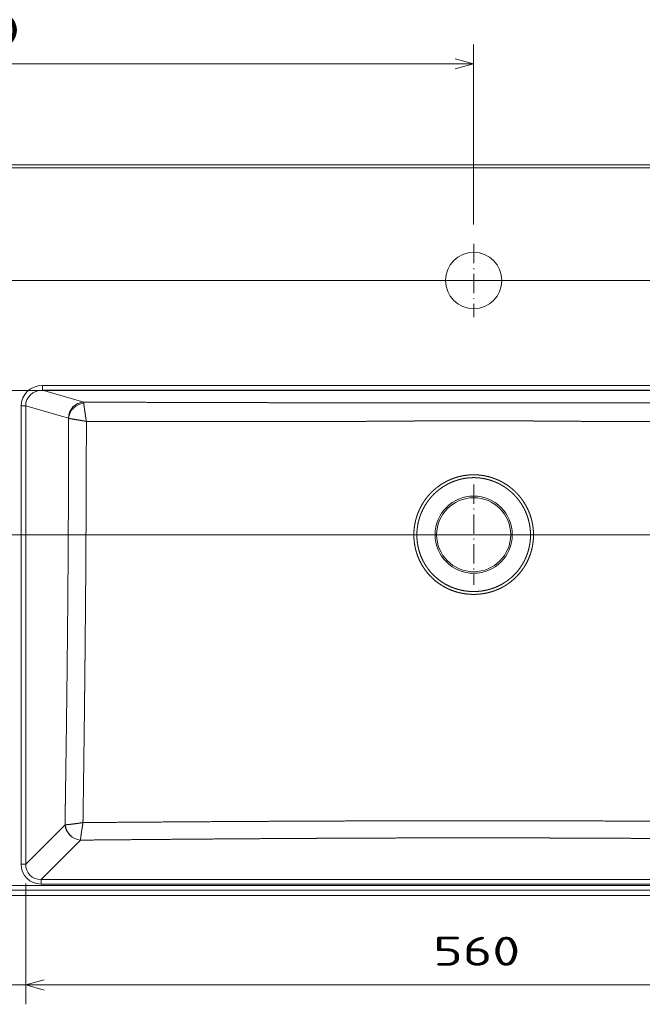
# Model space of a CAD drawing. Extents: x 0 to 420, y 0 to 297.
# Tile 5 of 14: x 129 to 193, y 72 to 174. Entities that reach past the tile are written whole.
import ezdxf
from ezdxf.enums import TextEntityAlignment as Align

# ---------------------------------------------------------------- set-up
doc = ezdxf.new("R2010")
doc.units = 0
doc.linetypes.add('DASHDOT', pattern=[18.5, 12, -3, 0.5, -3])
doc.layers.get('0').update_dxf_attribs({"lineweight": 13})
doc.styles.get("Standard").update_dxf_attribs({"font": 'isocp.shx'})
doc.dimstyles.get("Standard").update_dxf_attribs({"dimtxt": 2.5, "dimasz": 2.5, "dimexe": 1.25, "dimexo": 0.625, "dimtad": 1, "dimcen": 2.5, "dimadec": 0, "dimazin": 0, "dimtfac": 1, "dimtmove": 0, "dimatfit": 0, "dimfxl": 0, "dimarcsym": 0})

# ---------------------------------------------------------------- blocks, each defined once
blk = doc.blocks.new('*D')
at = {"color": 7, "lineweight": 5, "ltscale": 0.164717}
blk.add_line((24.27, 237.7), (17.69, 237.7), dxfattribs=at)
at = {"color": 7, "lineweight": 5}
for p, q in [((19.69, 212.45), (19.69, 237.7)), ((126.45, 237.7), (240.1, 237.7)), ((238.1, 216.03), (238.1, 237.7)), ((126.45, 216.03), (240.1, 216.03)), ((168.1, 212.45), (17.69, 212.45)), ((24.74, 156.71), (24.74, 182.26)), ((224.16, 156.71), (224.16, 182.26)), ((24.74, 180.26), (224.16, 180.26)), ((72.95, 169.15), (175.95, 169.15)), ((62.45, 158.71), (12.59, 158.71)), ((14.59, 82.97), (14.59, 158.71)), ((126.45, 158.71), (246.33, 158.71)), ((126.45, 158.71), (233.64, 158.71)), ((224.97, 158.71), (258.46, 158.71)), ((244.33, 135.33), (244.33, 158.71)), ((256.46, 120.37), (256.46, 158.71)), ((55.34, 141.09), (80.5, 149.11)), ((78.75, 146.71), (233.64, 146.71)), ((305.61, 140.26), (282.28, 140.26)), ((357.11, 140.41), (305.61, 140.41)), ((126.45, 135.33), (246.33, 135.33)), ((307.61, 129.82), (329.36, 129.77)), ((289.1, 125.82), (289.1, 99.28)), ((299.44, 125.82), (299.44, 99.28)), ((54.64, 110.12), (76.3, 122.24)), ((80.16, 120.37), (258.46, 120.37)), ((304.44, 101.28), (284.1, 101.28)), ((62.45, 82.97), (12.59, 82.97)), ((114.35, 73.71), (134.56, 73.71)), ((129.56, 73.71), (222.97, 73.71))]:
    blk.add_line(p, q, dxfattribs=at)
at = {"color": 7, "lineweight": 5, "ltscale": 0.466342}
blk.add_line((175.95, 152.5), (175.95, 171.15), dxfattribs=at)
at = {"color": 7, "lineweight": 5, "ltscale": 0.3}
blk.add_line((231.64, 146.71), (231.64, 158.71), dxfattribs=at)
at = {"color": 7, "lineweight": 5, "ltscale": 0.260846}
for p, q in [((282.28, 131.82), (282.28, 142.26)), ((305.61, 131.82), (305.61, 142.26))]:
    blk.add_line(p, q, dxfattribs=at)
at = {"color": 7, "lineweight": 5, "ltscale": 0.264648}
for p, q in [((305.61, 131.82), (305.61, 142.41)), ((357.11, 131.82), (357.11, 142.41))]:
    blk.add_line(p, q, dxfattribs=at)
at = {"color": 7, "lineweight": 5, "ltscale": 0.055905}
blk.add_line((357.46, 131.34), (357.46, 133.57), dxfattribs=at)
at = {"color": 7, "lineweight": 5, "ltscale": 0.361736}
blk.add_line((365.84, 131.57), (351.37, 131.57), dxfattribs=at)
at = {"color": 7, "lineweight": 5, "ltscale": 0.435932}
blk.add_line((327.32, 112.33), (327.36, 129.77), dxfattribs=at)
at = {"color": 7, "lineweight": 5, "ltscale": 0.313314}
for p, q in [((119.35, 84.24), (119.35, 71.71)), ((129.56, 84.24), (129.56, 71.71))]:
    blk.add_line(p, q, dxfattribs=at)
at = {"color": 7, "lineweight": 5, "ltscale": 0.313313}
blk.add_line((129.56, 84.24), (129.56, 71.71), dxfattribs=at)
at = {"color": 7, "lineweight": 5, "ltscale": 0.266271}
blk.add_line((222.97, 82.36), (222.97, 71.71), dxfattribs=at)
at = {"color": 7, "lineweight": 5}
for points in [[(20.2, 235.76), (19.69, 237.7), (19.17, 235.76)], [(238.62, 235.76), (238.1, 237.7), (237.58, 235.76)], [(237.58, 217.96), (238.1, 216.03), (238.62, 217.96)], [(19.17, 214.38), (19.69, 212.45), (20.2, 214.38)], [(26.67, 180.78), (24.74, 180.26), (26.67, 179.74)], [(222.23, 179.74), (224.16, 180.26), (222.23, 180.78)], [(74.89, 169.67), (72.95, 169.15), (74.89, 168.63)], [(174.02, 168.63), (175.95, 169.15), (174.02, 169.67)], [(15.1, 156.77), (14.59, 158.71), (14.07, 156.77)], [(232.16, 156.77), (231.64, 158.71), (231.12, 156.77)], [(244.85, 156.77), (244.33, 158.71), (243.81, 156.77)], [(256.98, 156.77), (256.46, 158.71), (255.94, 156.77)], [(77.42, 148.67), (75.73, 147.59), (77.73, 147.68)], [(231.12, 148.64), (231.64, 146.71), (232.16, 148.64)], [(68.49, 144.74), (70.17, 145.82), (68.18, 145.73)], [(307.55, 140.93), (305.61, 140.41), (307.55, 139.89)], [(355.18, 139.89), (357.11, 140.41), (355.18, 140.93)], [(284.21, 140.77), (282.28, 140.26), (284.21, 139.74)], [(303.68, 139.74), (305.61, 140.26), (303.68, 140.77)], [(243.81, 137.26), (244.33, 135.33), (244.85, 137.26)], [(354.44, 131.05), (356.37, 131.57), (354.44, 132.09)], [(359.39, 132.09), (357.46, 131.57), (359.39, 131.05)], [(327.87, 127.84), (327.36, 129.77), (326.84, 127.84)], [(350.84, 122.21), (352.77, 122.73), (350.84, 123.25)], [(74.87, 120.85), (76.3, 122.24), (74.36, 121.75)], [(255.94, 122.3), (256.46, 120.37), (256.98, 122.3)], [(356.85, 122.35), (354.85, 122.42), (356.55, 121.36)], [(71.04, 119.9), (69.61, 118.5), (71.55, 118.99)], [(326.81, 114.27), (327.32, 112.33), (327.84, 114.27)], [(287.17, 100.76), (289.1, 101.28), (287.17, 101.8)], [(301.38, 101.8), (299.44, 101.28), (301.38, 100.76)], [(14.07, 84.9), (14.59, 82.97), (15.1, 84.9)], [(117.41, 73.19), (119.35, 73.71), (117.41, 74.23)], [(131.49, 74.23), (129.56, 73.71), (131.49, 73.19)], [(131.49, 74.23), (129.56, 73.71), (131.49, 73.19)], [(221.03, 73.19), (222.97, 73.71), (221.03, 74.23)]]:
    blk.add_lwpolyline(points, dxfattribs=at)
blk.add_arc((352.77, 115.62), 7.11, 32.6907, 149.4216, dxfattribs=at)
for s, rotation, p, p2 in [('151.5', 90, (17.69, 217.36), (17.69, 232.78)), ('130', 90, (236.1, 222.36), (236.1, 231.37)), ('72', 90, (229.64, 149.8), (229.64, 155.61)), ('140', 90, (242.33, 142.52), (242.33, 151.52)), ('35', 17.6842, (58.54, 144.21), (64.07, 145.97)), ('%%c', 17.6842, (54.73, 143), (57.59, 143.91)), ('140', 360, (289.44, 142.26), (298.45, 142.26)), ('310', 360, (326.86, 142.41), (335.87, 142.41)), ('230', 90, (254.46, 135.04), (254.46, 144.04)), ('7', 360, (363.24, 133.57), (365.84, 133.57)), ('%%d', 395.6973, (348.57, 124.56), (350.36, 125.84)), ('17', 395.6973, (344.21, 120.68), (348.92, 124.07)), ('460', 90, (12.59, 116.33), (12.59, 125.34)), ('105', 449.8657, (325.33, 116.55), (325.35, 125.56)), ('46', 29.2257, (57.15, 113.82), (62.22, 116.66)), ('%%c', 29.2257, (53.66, 111.87), (56.28, 113.33)), ('62', 360, (291.37, 103.28), (297.18, 103.28))]:
    blk.add_text(s, height=3, rotation=rotation, dxfattribs=at).set_placement(p, p2, align=Align.FIT)
for s, p, p2 in [('1210', (118.35, 182.26), (130.56, 182.26)), ('620', (119.95, 171.15), (128.96, 171.15)), ('60', (121.55, 75.71), (127.36, 75.71)), ('560', (171.76, 75.71), (180.77, 75.71))]:
    blk.add_text(s, height=3, dxfattribs=at).set_placement(p, p2, align=Align.FIT)
blk = doc.blocks.new('BLOCK148')
at = {"color": 7, "linetype": 'DASHDOT', "lineweight": 5}
for p, q in [((309, -198.78), (309, -261.22)), ((340.22, -230), (277.78, -230))]:
    blk.add_line(p, q, dxfattribs=at)
blk = doc.blocks.new('BLOCK149')
at = {"color": 7, "linetype": 'DASHDOT', "lineweight": 5}
for p, q in [((309, -49.25), (309, -94.75)), ((331.75, -72), (286.25, -72))]:
    blk.add_line(p, q, dxfattribs=at)
blk = doc.blocks.new('BLOCK150')
at = {"color": 7, "lineweight": 5}
for p, q in [((591.08, 0), (-591.08, 0)), ((591.08, -2), (-591.08, -2)), ((41.03, -137.25), (576.97, -137.25)), ((41.03, -140.24), (66.71, -147.59)), ((41.03, -140.24), (576.97, -140.24)), ((27.78, -434.79), (27.78, -149.97)), ((30.65, -434.79), (30.65, -149.97)), ((30.65, -149.97), (57.15, -157.55)), ((55.09, -410.35), (30.65, -434.79)), ((64.65, -419.91), (40.21, -444.35)), ((577.79, -444.35), (40.21, -444.35)), ((589.08, -448.08), (-589.08, -448.08)), ((589.08, -451.08), (0, -451.08)), ((577.79, -447.22), (40.21, -447.22)), ((0, -454.4), (592.41, -454.4))]:
    blk.add_line(p, q, dxfattribs=at)
at = {"color": 7, "lineweight": 5, "ltscale": 0.074715}
blk.add_line((41.03, -140.24), (41.03, -137.25), dxfattribs=at)
at = {"color": 7, "lineweight": 5, "ltscale": 0.071723}
for p, q in [((30.65, -149.97), (27.78, -149.97)), ((30.65, -434.79), (27.78, -434.79)), ((40.21, -444.35), (40.21, -447.22))]:
    blk.add_line(p, q, dxfattribs=at)
at = {"color": 7, "lineweight": 5, "ltscale": 0.001952}
blk.add_line((55.09, -410.35), (55.16, -410.35), dxfattribs=at)
at = {"color": 7, "lineweight": 5, "ltscale": 0.000458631}
blk.add_line((64.65, -419.91), (64.66, -419.9), dxfattribs=at)
at = {"color": 7, "lineweight": 5}
for centre, radius in [((309, -72), 17.5), ((309, -230), 24.01), ((309, -230), 23)]:
    blk.add_circle(centre, radius, dxfattribs=at)
blk.add_arc((57.04, -157.86), 0.325, 39.11451, 71.0409, dxfattribs=at)
for centre, major_axis, ratio, start_param, end_param in [((41.37, -150.3), (13.12, -3.75), 0.952976, 1.862489, 3.407804), ((41.37, -150.3), (10.37, -2.97), 0.927423, 1.86252, 3.40783), ((66.71, -157.55), (2.75, 9.61), 0.952975, 0.291717, 1.837028), ((66.86, -157.65), (7.45, 6.67), 0.909151, 0.895976, 2.363343), ((64.65, -410.35), (-7.07, 7.07), 0.917878, 0.828192, 2.313402), ((64.66, -410.34), (6.81, -7.32), 0.912227, 4.01036, 5.488465), ((41.37, -433.63), (-10.01, -10.01), 0.91787, 5.540583, 7.025783), ((41.37, -433.63), (-8.07, -8.07), 0.876469, 5.540576, 7.025792)]:
    blk.add_ellipse(centre, major_axis=major_axis, ratio=ratio, start_param=start_param, end_param=end_param, dxfattribs=at)
blk.add_open_spline([(66.71, -147.59), (66.73, -147.64), (66.74, -147.73), (66.75, -147.86), (66.76, -148.02), (66.78, -148.2)], degree=5, dxfattribs=at)
for points, knots in [([(66.71, -147.59), (74.91, -147.62), (83.1, -147.64), (91.11, -147.66), (108.23, -147.72), (125.24, -147.77), (134.11, -147.79), (146.86, -147.83), (159.44, -147.86), (163.31, -147.87), (168.8, -147.89), (174.23, -147.9), (175.84, -147.9), (180.26, -147.91), (184.65, -147.93), (187.47, -147.93), (196.08, -147.95), (204.48, -147.97), (210.11, -147.98), (218.52, -148), (226.63, -148.01), (229.42, -148.02), (234.78, -148.02), (239.95, -148.03), (242.47, -148.03), (247.48, -148.04), (252.38, -148.04), (254.87, -148.04), (258.01, -148.05), (261.08, -148.05), (261.69, -148.05), (263.06, -148.05), (264.43, -148.05), (265.02, -148.05), (267.89, -148.05), (270.73, -148.05), (272.4, -148.05), (274.98, -148.04), (277.53, -148.04), (277.65, -148.04), (278.17, -148.04), (278.68, -148.04), (278.8, -148.04), (279.12, -148.04), (279.44, -148.04), (279.59, -148.04), (280.37, -148.04), (281.14, -148.04), (281.76, -148.04), (283.07, -148.04), (284.41, -148.03), (285.12, -148.03), (285.95, -148.03), (286.79, -148.03), (286.9, -148.03), (287.13, -148.03), (287.35, -148.03), (287.52, -148.03), (287.75, -148.03), (287.97, -148.03), (288.07, -148.03), (288.29, -148.03), (288.52, -148.03), (288.62, -148.03), (289.22, -148.03), (289.83, -148.03), (290.32, -148.03), (291.16, -148.02), (292.02, -148.02), (292.37, -148.02), (293.12, -148.02), (293.87, -148.02), (294.09, -148.02), (295.02, -148.02), (295.94, -148.02), (296.48, -148.02), (299.03, -148.01), (301.63, -148.01), (303.75, -148.01), (305.99, -148.01), (308.26, -148.01), (308.35, -148.01), (308.54, -148.01), (308.72, -148.01), (308.82, -148.01), (308.91, -148.01), (309, -148.01)], [0, 0, 0, 0, 0, 0, 59.85991, 59.85991, 59.85991, 125.664301, 125.664301, 125.664301, 155.080287, 155.080287, 155.080287, 167.61319, 167.61319, 167.61319, 189.463214, 189.463214, 189.463214, 235.992053, 235.992053, 235.992053, 260.768038, 260.768038, 260.768038, 284.595694, 284.595694, 284.595694, 308.976389, 308.976389, 308.976389, 316.116834, 316.116834, 316.116834, 323.236326, 323.236326, 323.236326, 346.331655, 346.331655, 346.331655, 350.120853, 350.120853, 350.120853, 351.858789, 351.858789, 351.858789, 353.506692, 353.506692, 353.506692, 360.098305, 360.098305, 360.098305, 367.428135, 367.428135, 367.428135, 368.645677, 368.645677, 368.645677, 369.731797, 369.731797, 369.731797, 370.957174, 370.957174, 370.957174, 372.220591, 372.220591, 372.220591, 377.090238, 377.090238, 377.090238, 380.535713, 380.535713, 380.535713, 384.320303, 384.320303, 384.320303, 389.487745, 389.487745, 389.487745, 409.03118, 409.03118, 409.03118, 409.867032, 409.867032, 409.867032, 410.702884, 410.702884, 410.702884, 410.702884, 410.702884, 410.702884]), ([(68.35, -159.55), (68.35, -159.51), (68.34, -159.47), (68.33, -159.44), (68.32, -159.36), (68.31, -159.29), (68.3, -159.25), (68.26, -159), (68.22, -158.74), (68.18, -158.52), (68.06, -157.72), (67.93, -156.93), (67.84, -156.34), (67.52, -154.22), (67.23, -152.21), (67.04, -150.8), (66.87, -149.43), (66.79, -148.48), (66.79, -148.38), (66.78, -148.29), (66.78, -148.2)], [0, 0, 0, 0, 0, 0, 0.272547, 0.272547, 0.272547, 0.545095, 0.545095, 0.545095, 2.180375, 2.180375, 2.180375, 6.489349, 6.489349, 6.489349, 18.260879, 18.260879, 18.260879, 19.749658, 19.749658, 19.749658, 19.749658, 19.749658, 19.749658]), ([(551.29, -147.59), (543.09, -147.62), (534.9, -147.64), (526.91, -147.66), (509.79, -147.72), (492.77, -147.77), (483.89, -147.79), (471.14, -147.83), (458.55, -147.86), (454.59, -147.87), (444.95, -147.9), (435.48, -147.92), (429.81, -147.93), (417.59, -147.96), (405.82, -147.99), (399.57, -148), (392.53, -148.01), (385.77, -148.02), (384.89, -148.02), (382.75, -148.02), (380.65, -148.03), (379.39, -148.03), (375.35, -148.03), (371.39, -148.04), (368.68, -148.04), (364.95, -148.04), (361.29, -148.05), (360.28, -148.05), (359.06, -148.05), (357.84, -148.05), (357.61, -148.05), (357.16, -148.05), (356.71, -148.05), (356.48, -148.05), (356.03, -148.05), (355.58, -148.05), (355.36, -148.05), (354.91, -148.05), (354.47, -148.05), (354.25, -148.05), (351.71, -148.05), (349.21, -148.05), (347.05, -148.05), (344.44, -148.04), (341.84, -148.04), (341.55, -148.04), (341.12, -148.04), (340.7, -148.04), (340.55, -148.04), (340.27, -148.04), (339.99, -148.04), (339.85, -148.04), (339.57, -148.04), (339.29, -148.04), (339.15, -148.04), (338.89, -148.04), (338.63, -148.04), (338.4, -148.04), (338, -148.04), (337.6, -148.04), (337.32, -148.04), (335.89, -148.04), (334.45, -148.04), (333.28, -148.03), (331.9, -148.03), (330.53, -148.03), (330.37, -148.03), (330.02, -148.03), (329.66, -148.03), (329.54, -148.03), (328.38, -148.03), (327.21, -148.03), (326.16, -148.02), (325.04, -148.02), (323.92, -148.02), (323.82, -148.02), (323.52, -148.02), (323.23, -148.02), (323.03, -148.02), (322.63, -148.02), (322.23, -148.02), (322.03, -148.02), (319.62, -148.02), (317.19, -148.01), (314.89, -148.01), (312.43, -148.01), (309.95, -148.01), (309.77, -148.01), (309.56, -148.01), (309.34, -148.01), (309.23, -148.01), (309.11, -148.01), (309, -148.01)], [0, 0, 0, 0, 0, 0, 59.879225, 59.879225, 59.879225, 125.724125, 125.724125, 125.724125, 155.147623, 155.147623, 155.147623, 199.343863, 199.343863, 199.343863, 252.775292, 252.775292, 252.775292, 260.797497, 260.797497, 260.797497, 272.373069, 272.373069, 272.373069, 298.971933, 298.971933, 298.971933, 309.106792, 309.106792, 309.106792, 311.422561, 311.422561, 311.422561, 313.73833, 313.73833, 313.73833, 316.054109, 316.054109, 316.054109, 318.369887, 318.369887, 318.369887, 342.695514, 342.695514, 342.695514, 345.698142, 345.698142, 345.698142, 347.199463, 347.199463, 347.199463, 348.700784, 348.700784, 348.700784, 350.202095, 350.202095, 350.202095, 351.474887, 351.474887, 351.474887, 354.477507, 354.477507, 354.477507, 366.698077, 366.698077, 366.698077, 368.506745, 368.506745, 368.506745, 370.406513, 370.406513, 370.406513, 380.309989, 380.309989, 380.309989, 381.260737, 381.260737, 381.260737, 383.162236, 383.162236, 383.162236, 385.063736, 385.063736, 385.063736, 406.537532, 406.537532, 406.537532, 407.435328, 407.435328, 407.435328, 408.464172, 408.464172, 408.464172, 408.464172, 408.464172, 408.464172]), ([(55.09, -410.35), (55.17, -405.19), (55.25, -400.04), (55.32, -395.15), (55.49, -383.53), (55.66, -371.95), (55.75, -365.42), (55.93, -352.35), (56.1, -339.38), (56.18, -332.9), (56.3, -322.5), (56.42, -312.16), (56.46, -308.18), (56.6, -295.08), (56.72, -282.05), (56.8, -272.81), (56.92, -258.79), (57.01, -244.83), (57.04, -240.12), (57.1, -230.37), (57.15, -220.63), (57.17, -215.83), (57.22, -206.08), (57.25, -196.3), (57.26, -191.21), (57.28, -181.58), (57.29, -171.93), (57.3, -167.21), (57.3, -162.44), (57.3, -157.65)], [0, 0, 0, 0, 0, 0, 39.144191, 39.144191, 39.144191, 88.617368, 88.617368, 88.617368, 139.842382, 139.842382, 139.842382, 170.076771, 170.076771, 170.076771, 243.313883, 243.313883, 243.313883, 282.362359, 282.362359, 282.362359, 321.858301, 321.858301, 321.858301, 360.875944, 360.875944, 360.875944, 398.957876, 398.957876, 398.957876, 398.957876, 398.957876, 398.957876]), ([(68.35, -159.55), (68.31, -159.54), (68.28, -159.53), (68.24, -159.53), (68.17, -159.52), (68.09, -159.5), (68.06, -159.5), (67.8, -159.45), (67.54, -159.41), (67.32, -159.37), (66.52, -159.24), (65.73, -159.1), (65.17, -159.01), (63.08, -158.66), (61.1, -158.32), (59.73, -158.08), (58.42, -157.86), (57.55, -157.7), (57.46, -157.68), (57.38, -157.67), (57.3, -157.65)], [0, 0, 0, 0, 0, 0, 0.283174, 0.283174, 0.283174, 0.556216, 0.556216, 0.556216, 2.194466, 2.194466, 2.194466, 6.539883, 6.539883, 6.539883, 18.213436, 18.213436, 18.213436, 19.677863, 19.677863, 19.677863, 19.677863, 19.677863, 19.677863]), ([(68.35, -159.55), (76.5, -159.56), (84.64, -159.58), (92.56, -159.59), (109.53, -159.62), (126.39, -159.65), (135.16, -159.66), (147.77, -159.67), (160.22, -159.67), (164.06, -159.67), (169.5, -159.67), (174.89, -159.67), (176.49, -159.67), (180.89, -159.67), (185.25, -159.67), (188.05, -159.67), (197.72, -159.66), (207.13, -159.64), (213.71, -159.63), (222.03, -159.61), (230, -159.58), (231.86, -159.57), (236.28, -159.55), (240.57, -159.53), (243.14, -159.52), (248.23, -159.49), (253.22, -159.46), (255.78, -159.44), (258.93, -159.42), (262, -159.4), (262.7, -159.39), (263.94, -159.38), (265.17, -159.37), (266.05, -159.37), (267.56, -159.35), (269.06, -159.34), (269.92, -159.33), (271.86, -159.32), (273.81, -159.3), (274.84, -159.29), (276.14, -159.28), (277.44, -159.27), (277.62, -159.27), (278.17, -159.26), (278.73, -159.26), (278.85, -159.25), (279.64, -159.25), (280.43, -159.24), (280.93, -159.24), (282.52, -159.22), (284.13, -159.21), (285.13, -159.2), (286.31, -159.2), (287.48, -159.19), (287.52, -159.19), (287.61, -159.19), (287.69, -159.19), (287.74, -159.19), (288, -159.18), (288.27, -159.18), (288.42, -159.18), (288.68, -159.18), (288.95, -159.18), (288.99, -159.18), (289.83, -159.17), (290.67, -159.17), (291.49, -159.16), (292.77, -159.16), (294.05, -159.15), (294.34, -159.15), (295.2, -159.15), (296.06, -159.14), (296.47, -159.14), (299, -159.14), (301.54, -159.13), (303.75, -159.13), (306.14, -159.13), (308.55, -159.13), (308.7, -159.13), (308.85, -159.13), (309, -159.13)], [0, 0, 0, 0, 0, 0, 59.503869, 59.503869, 59.503869, 124.579021, 124.579021, 124.579021, 153.768383, 153.768383, 153.768383, 166.189775, 166.189775, 166.189775, 187.938072, 187.938072, 187.938072, 243.046549, 243.046549, 243.046549, 259.252952, 259.252952, 259.252952, 283.405112, 283.405112, 283.405112, 308.247053, 308.247053, 308.247053, 314.934772, 314.934772, 314.934772, 321.100088, 321.100088, 321.100088, 330.737673, 330.737673, 330.737673, 341.428745, 341.428745, 341.428745, 344.297087, 344.297087, 344.297087, 347.317878, 347.317878, 347.317878, 352.663415, 352.663415, 352.663415, 364.151442, 364.151442, 364.151442, 364.597937, 364.597937, 364.597937, 365.044432, 365.044432, 365.044432, 367.316119, 367.316119, 367.316119, 367.762681, 367.762681, 367.762681, 375.79208, 375.79208, 375.79208, 380.109772, 380.109772, 380.109772, 384.128207, 384.128207, 384.128207, 404.673243, 404.673243, 404.673243, 406.048908, 406.048908, 406.048908, 406.048908, 406.048908, 406.048908]), ([(549.65, -159.55), (541.5, -159.56), (533.36, -159.58), (525.45, -159.59), (508.48, -159.62), (491.62, -159.65), (482.85, -159.66), (470.22, -159.67), (457.76, -159.67), (453.82, -159.67), (444.25, -159.67), (434.83, -159.67), (429.21, -159.67), (417.01, -159.65), (405.27, -159.63), (399.02, -159.62), (391.99, -159.59), (385.22, -159.57), (384.33, -159.56), (380.82, -159.55), (377.38, -159.53), (374.83, -159.52), (370.25, -159.49), (365.76, -159.47), (363.76, -159.45), (361.3, -159.44), (358.88, -159.42), (358.21, -159.41), (357.41, -159.41), (356.62, -159.4), (356.28, -159.4), (355.64, -159.39), (355.01, -159.39), (354.55, -159.39), (353.6, -159.38), (352.65, -159.37), (352, -159.37), (349.32, -159.34), (346.65, -159.32), (344.54, -159.3), (342.35, -159.28), (340.2, -159.26), (340.07, -159.26), (339.65, -159.26), (339.24, -159.26), (339.16, -159.25), (337.48, -159.24), (335.8, -159.23), (334.52, -159.22), (332.9, -159.2), (331.27, -159.19), (331.09, -159.19), (330.82, -159.19), (330.55, -159.19), (330.46, -159.19), (330.27, -159.19), (330.09, -159.18), (330, -159.18), (329.73, -159.18), (329.45, -159.18), (329.3, -159.18), (328.28, -159.17), (327.24, -159.17), (326.36, -159.16), (325.26, -159.16), (324.15, -159.15), (323.92, -159.15), (323.44, -159.15), (322.96, -159.15), (322.7, -159.15), (322.32, -159.15), (321.94, -159.14), (321.82, -159.14), (319.46, -159.14), (317.1, -159.13), (314.82, -159.13), (312.35, -159.13), (309.85, -159.13), (309.75, -159.13), (309.53, -159.13), (309.32, -159.13), (309.21, -159.13), (309.11, -159.13), (309, -159.13)], [0, 0, 0, 0, 0, 0, 59.504572, 59.504572, 59.504572, 124.618477, 124.618477, 124.618477, 153.853818, 153.853818, 153.853818, 197.814883, 197.814883, 197.814883, 251.311362, 251.311362, 251.311362, 259.309334, 259.309334, 259.309334, 283.568776, 283.568776, 283.568776, 303.334678, 303.334678, 303.334678, 308.065293, 308.065293, 308.065293, 311.486559, 311.486559, 311.486559, 314.579045, 314.579045, 314.579045, 321.421519, 321.421519, 321.421519, 342.690342, 342.690342, 342.690342, 344.019546, 344.019546, 344.019546, 347.145857, 347.145857, 347.145857, 361.886715, 361.886715, 361.886715, 363.741557, 363.741557, 363.741557, 364.668983, 364.668983, 364.668983, 365.596408, 365.596408, 365.596408, 367.528482, 367.528482, 367.528482, 376.02711, 376.02711, 376.02711, 378.24686, 378.24686, 378.24686, 380.688673, 380.688673, 380.688673, 381.909579, 381.909579, 381.909579, 403.644069, 403.644069, 403.644069, 404.609421, 404.609421, 404.609421, 405.574773, 405.574773, 405.574773, 405.574773, 405.574773, 405.574773]), ([(66.24, -409.02), (66.28, -406.44), (66.31, -403.86), (66.35, -401.29), (66.42, -396.18), (66.5, -391.08), (66.53, -388.38), (66.66, -379.35), (66.78, -370.35), (66.86, -363.91), (66.98, -354.74), (67.09, -345.62), (67.12, -342.91), (67.2, -336.35), (67.27, -329.83), (67.32, -325.92), (67.4, -318.22), (67.48, -310.56), (67.52, -306.4), (67.68, -289.84), (67.83, -273.39), (67.93, -260.76), (68.04, -243.41), (68.14, -226.09), (68.17, -221.41), (68.21, -211.7), (68.25, -201.97), (68.27, -197.22), (68.3, -186.81), (68.33, -176.37), (68.34, -170.69), (68.35, -165.12), (68.35, -159.55)], [0, 0, 0, 0, 0, 0, 19.550389, 19.550389, 19.550389, 38.855024, 38.855024, 38.855024, 88.459445, 88.459445, 88.459445, 109.482046, 109.482046, 109.482046, 139.398675, 139.398675, 139.398675, 169.780016, 169.780016, 169.780016, 270.100311, 270.100311, 270.100311, 309.16557, 309.16557, 309.16557, 348.171258, 348.171258, 348.171258, 392.488662, 392.488662, 392.488662, 392.488662, 392.488662, 392.488662]), ([(309, -192.76), (308.79, -192.76), (308.58, -192.76), (308.38, -192.76), (307.05, -192.79), (305.78, -192.88), (304.78, -192.98), (303.73, -193.13), (302.69, -193.3), (302.58, -193.33), (302.35, -193.37), (302.12, -193.41), (302.01, -193.43), (301.4, -193.55), (300.81, -193.68), (300.34, -193.79), (299.78, -193.93), (299.23, -194.08), (299.12, -194.11), (298.89, -194.18), (298.66, -194.25), (298.55, -194.28), (298, -194.44), (297.47, -194.61), (297.06, -194.75), (296.45, -194.97), (295.85, -195.19), (295.65, -195.27), (295.24, -195.43), (294.83, -195.6), (294.63, -195.68), (293.53, -196.15), (292.47, -196.66), (291.64, -197.09), (290.62, -197.66), (289.62, -198.26), (289.4, -198.4), (289.06, -198.61), (288.72, -198.83), (288.61, -198.91), (288.38, -199.06), (288.16, -199.21), (288.05, -199.28), (286.8, -200.14), (285.61, -201.06), (284.58, -201.93), (283.41, -203.01), (282.31, -204.14), (282.12, -204.34), (281.73, -204.76), (281.35, -205.18), (281.16, -205.39), (279.93, -206.8), (278.81, -208.27), (277.94, -209.53), (276.86, -211.3), (275.93, -213.08), (275.68, -213.56), (275.32, -214.31), (274.99, -215.06), (274.88, -215.31), (274.45, -216.34), (274.06, -217.35), (273.8, -218.1), (273.39, -219.37), (273.06, -220.6), (272.93, -221.1), (272.69, -222.12), (272.49, -223.12), (272.39, -223.64), (272.12, -225.26), (271.95, -226.83), (271.87, -227.89), (271.83, -228.94), (271.83, -229.99)], [0, 0, 0, 0, 0, 0, 2.631552, 2.631552, 2.631552, 17.067808, 17.067808, 17.067808, 18.873184, 18.873184, 18.873184, 20.67856, 20.67856, 20.67856, 28.439315, 28.439315, 28.439315, 30.51854, 30.51854, 30.51854, 32.597764, 32.597764, 32.597764, 40.500745, 40.500745, 40.500745, 44.699121, 44.699121, 44.699121, 48.872325, 48.872325, 48.872325, 67.165074, 67.165074, 67.165074, 72.611028, 72.611028, 72.611028, 75.334012, 75.334012, 75.334012, 78.056996, 78.056996, 78.056996, 105.9886, 105.9886, 105.9886, 112.142736, 112.142736, 112.142736, 118.296805, 118.296805, 118.296805, 152.773339, 152.773339, 152.773339, 166.025557, 166.025557, 166.025557, 172.844756, 172.844756, 172.844756, 193.512726, 193.512726, 193.512726, 207.649976, 207.649976, 207.649976, 222.612879, 222.612879, 222.612879, 255.148798, 255.148798, 255.148798, 255.148798, 255.148798, 255.148798]), ([(309, -194.54), (308.8, -194.54), (308.6, -194.54), (308.42, -194.54), (307.13, -194.57), (305.91, -194.66), (304.95, -194.76), (303.94, -194.9), (302.94, -195.08), (302.83, -195.1), (302.61, -195.14), (302.38, -195.19), (302.27, -195.21), (301.69, -195.33), (301.11, -195.46), (300.66, -195.57), (300.13, -195.71), (299.6, -195.86), (299.5, -195.89), (299.28, -195.95), (299.06, -196.02), (298.95, -196.05), (298.42, -196.22), (297.9, -196.39), (297.49, -196.53), (296.9, -196.75), (296.31, -196.97), (296.11, -197.05), (295.71, -197.22), (295.3, -197.39), (295.1, -197.48), (294.05, -197.94), (293.02, -198.45), (292.23, -198.87), (291.37, -199.37), (290.52, -199.89), (290.4, -199.96), (290.18, -200.11), (289.95, -200.25), (289.84, -200.33), (289.5, -200.55), (289.16, -200.78), (288.94, -200.93), (287.69, -201.82), (286.51, -202.75), (285.59, -203.55), (284.53, -204.55), (283.53, -205.59), (283.34, -205.78), (282.97, -206.19), (282.6, -206.61), (282.41, -206.83), (281.22, -208.22), (280.13, -209.67), (279.3, -210.91), (278.42, -212.39), (277.64, -213.89), (277.52, -214.12), (277.28, -214.61), (277.05, -215.09), (276.94, -215.34), (276.72, -215.83), (276.51, -216.32), (276.4, -216.57), (276.1, -217.31), (275.83, -218.05), (275.65, -218.54), (275.41, -219.28), (275.19, -220.01), (275.11, -220.25), (274.98, -220.74), (274.85, -221.22), (274.79, -221.46), (274.6, -222.21), (274.44, -222.95), (274.34, -223.44), (274.04, -225.09), (273.85, -226.7), (273.76, -227.81), (273.71, -228.91), (273.7, -230)], [0, 0, 0, 0, 0, 0, 2.610524, 2.610524, 2.610524, 17.167015, 17.167015, 17.167015, 19.020994, 19.020994, 19.020994, 20.874999, 20.874999, 20.874999, 28.736588, 28.736588, 28.736588, 30.850343, 30.850343, 30.850343, 32.927861, 32.927861, 32.927861, 41.167671, 41.167671, 41.167671, 45.51587, 45.51587, 45.51587, 49.864068, 49.864068, 49.864068, 68.433664, 68.433664, 68.433664, 71.30335, 71.30335, 71.30335, 74.173036, 74.173036, 74.173036, 79.917697, 79.917697, 79.917697, 106.610731, 106.610731, 106.610731, 112.761923, 112.761923, 112.761923, 119.326125, 119.326125, 119.326125, 154.693575, 154.693575, 154.693575, 161.399176, 161.399176, 161.399176, 168.33565, 168.33565, 168.33565, 175.272123, 175.272123, 175.272123, 189.429998, 189.429998, 189.429998, 196.601808, 196.601808, 196.601808, 203.773618, 203.773618, 203.773618, 218.885338, 218.885338, 218.885338, 254.565606, 254.565606, 254.565606, 254.565606, 254.565606, 254.565606]), ([(309, -192.76), (309.19, -192.76), (309.38, -192.76), (309.56, -192.76), (310.63, -192.78), (311.65, -192.84), (312.46, -192.91), (313.42, -193.02), (314.34, -193.15), (314.55, -193.18), (314.84, -193.23), (315.13, -193.28), (315.24, -193.29), (315.45, -193.33), (315.67, -193.37), (315.78, -193.39), (316.1, -193.45), (316.42, -193.52), (316.64, -193.56), (317.21, -193.69), (317.77, -193.82), (318.11, -193.9), (318.53, -194.02), (318.94, -194.13), (319.03, -194.16), (319.66, -194.34), (320.28, -194.53), (320.79, -194.7), (321.4, -194.91), (321.99, -195.13), (322.1, -195.17), (322.33, -195.26), (322.57, -195.35), (322.68, -195.4), (323.04, -195.54), (323.4, -195.69), (323.65, -195.8), (324.5, -196.17), (325.33, -196.57), (325.9, -196.86), (326.69, -197.27), (327.45, -197.71), (327.67, -197.83), (328.1, -198.09), (328.54, -198.36), (328.75, -198.49), (330.13, -199.37), (331.47, -200.34), (332.55, -201.19), (333.77, -202.25), (334.91, -203.35), (335.1, -203.55), (335.5, -203.94), (335.88, -204.34), (336.07, -204.54), (337.34, -205.91), (338.51, -207.34), (339.42, -208.6), (340.89, -210.84), (342.11, -213.11), (342.6, -214.1), (343.27, -215.61), (343.84, -217.1), (344.02, -217.6), (344.37, -218.61), (344.67, -219.61), (344.81, -220.11), (345.08, -221.12), (345.31, -222.11), (345.41, -222.62), (345.77, -224.45), (346, -226.23), (346.11, -227.5), (346.17, -228.74), (346.17, -229.99)], [0, 0, 0, 0, 0, 0, 2.39116, 2.39116, 2.39116, 13.592878, 13.592878, 13.592878, 16.444982, 16.444982, 16.444982, 18.143312, 18.143312, 18.143312, 19.841642, 19.841642, 19.841642, 23.238291, 23.238291, 23.238291, 29.122038, 29.122038, 29.122038, 30.787, 30.787, 30.787, 40.487242, 40.487242, 40.487242, 42.87373, 42.87373, 42.87373, 45.22661, 45.22661, 45.22661, 50.266232, 50.266232, 50.266232, 62.791057, 62.791057, 62.791057, 67.977872, 67.977872, 67.977872, 73.196152, 73.196152, 73.196152, 101.256979, 101.256979, 101.256979, 107.267253, 107.267253, 107.267253, 113.277292, 113.277292, 113.277292, 147.631124, 147.631124, 147.631124, 174.200628, 174.200628, 174.200628, 187.978634, 187.978634, 187.978634, 201.908137, 201.908137, 201.908137, 216.463377, 216.463377, 216.463377, 255.090239, 255.090239, 255.090239, 255.090239, 255.090239, 255.090239]), ([(309, -194.54), (309.19, -194.54), (309.37, -194.54), (309.54, -194.54), (310.58, -194.56), (311.57, -194.62), (312.34, -194.69), (313.27, -194.8), (314.15, -194.93), (314.35, -194.96), (314.63, -195.01), (314.92, -195.06), (315.02, -195.08), (315.24, -195.11), (315.45, -195.16), (315.55, -195.18), (316.14, -195.29), (316.71, -195.42), (317.17, -195.53), (317.73, -195.67), (318.26, -195.82), (318.38, -195.85), (318.61, -195.92), (318.84, -195.99), (318.96, -196.02), (319.49, -196.19), (320.01, -196.36), (320.4, -196.49), (320.88, -196.67), (321.36, -196.85), (321.46, -196.88), (321.66, -196.96), (321.86, -197.04), (321.96, -197.08), (322.26, -197.2), (322.56, -197.33), (322.76, -197.41), (323.31, -197.66), (323.86, -197.91), (324.21, -198.08), (325.04, -198.49), (325.83, -198.91), (326.27, -199.17), (326.94, -199.56), (327.6, -199.96), (327.82, -200.1), (329.08, -200.92), (330.3, -201.8), (331.26, -202.56), (332.37, -203.52), (333.41, -204.51), (333.6, -204.7), (333.98, -205.08), (334.36, -205.47), (334.55, -205.67), (335.78, -206.99), (336.93, -208.39), (337.83, -209.61), (338.95, -211.32), (339.91, -213.03), (340.17, -213.51), (340.66, -214.47), (341.11, -215.44), (341.33, -215.94), (341.75, -216.93), (342.12, -217.91), (342.3, -218.4), (342.63, -219.39), (342.92, -220.36), (343.05, -220.84), (343.31, -221.83), (343.53, -222.8), (343.63, -223.3), (343.94, -224.98), (344.15, -226.62), (344.24, -227.76), (344.29, -228.88), (344.3, -230)], [0, 0, 0, 0, 0, 0, 2.413277, 2.413277, 2.413277, 13.741679, 13.741679, 13.741679, 16.701144, 16.701144, 16.701144, 18.44944, 18.44944, 18.44944, 20.197737, 20.197737, 20.197737, 28.109338, 28.109338, 28.109338, 30.32085, 30.32085, 30.32085, 32.532361, 32.532361, 32.532361, 40.514285, 40.514285, 40.514285, 42.666083, 42.666083, 42.666083, 44.817881, 44.817881, 44.817881, 49.138403, 49.138403, 49.138403, 56.898286, 56.898286, 56.898286, 67.788965, 67.788965, 67.788965, 73.482329, 73.482329, 73.482329, 99.69786, 99.69786, 99.69786, 105.829211, 105.829211, 105.829211, 111.960424, 111.960424, 111.960424, 147.150676, 147.150676, 147.150676, 160.538569, 160.538569, 160.538569, 174.388049, 174.388049, 174.388049, 188.530365, 188.530365, 188.530365, 202.847852, 202.847852, 202.847852, 217.90851, 217.90851, 217.90851, 254.478804, 254.478804, 254.478804, 254.478804, 254.478804, 254.478804]), ([(309, -267.12), (308.01, -267.12), (307.07, -267.08), (306.15, -267.02), (304.74, -266.89), (303.38, -266.7), (302.88, -266.62), (302.18, -266.51), (301.5, -266.37), (301.3, -266.33), (300.92, -266.25), (300.53, -266.16), (300.34, -266.12), (299.76, -265.98), (299.18, -265.83), (298.78, -265.72), (296.98, -265.21), (295.17, -264.57), (293.73, -263.97), (291.96, -263.13), (290.21, -262.14), (289.87, -261.94), (287.56, -260.55), (285.3, -258.9), (283.5, -257.33), (281.45, -255.22), (279.67, -252.99), (279.32, -252.54), (278.64, -251.62), (278.01, -250.69), (277.7, -250.22), (276.54, -248.36), (275.54, -246.47), (274.91, -245.09), (274.27, -243.49), (273.74, -241.94), (273.67, -241.71), (273.52, -241.24), (273.37, -240.77), (273.3, -240.53), (273.17, -240.05), (273.04, -239.58), (272.98, -239.34), (272.52, -237.48), (272.19, -235.68), (272, -234.15), (271.87, -232.43), (271.83, -230.72), (271.83, -230.48), (271.83, -230.23), (271.83, -229.99)], [0, 0, 0, 0, 0, 0, 20.738389, 20.738389, 20.738389, 32.942645, 32.942645, 32.942645, 37.696226, 37.696226, 37.696226, 42.449807, 42.449807, 42.449807, 51.929217, 51.929217, 51.929217, 86.032472, 86.032472, 86.032472, 94.101156, 94.101156, 94.101156, 141.94725, 141.94725, 141.94725, 154.022363, 154.022363, 154.022363, 166.280103, 166.280103, 166.280103, 201.636599, 201.636599, 201.636599, 207.881171, 207.881171, 207.881171, 214.417123, 214.417123, 214.417123, 220.953075, 220.953075, 220.953075, 266.06083, 266.06083, 266.06083, 273.690038, 273.690038, 273.690038, 273.690038, 273.690038, 273.690038]), ([(309, -265.34), (308.89, -265.34), (308.78, -265.34), (308.67, -265.34), (307.2, -265.32), (305.81, -265.23), (304.58, -265.1), (303.01, -264.86), (301.45, -264.54), (301.08, -264.46), (300.51, -264.33), (299.95, -264.19), (299.76, -264.14), (298.01, -263.67), (296.24, -263.08), (294.66, -262.44), (292.73, -261.52), (290.84, -260.42), (290.51, -260.23), (288.75, -259.14), (287.03, -257.89), (285.68, -256.78), (284, -255.21), (282.49, -253.53), (282.12, -253.11), (281.4, -252.25), (280.72, -251.36), (280.39, -250.92), (279.75, -250.01), (279.15, -249.09), (278.86, -248.62), (277.92, -247.04), (277.11, -245.45), (276.6, -244.34), (276.07, -243.01), (275.62, -241.72), (275.54, -241.49), (275.39, -241.03), (275.25, -240.58), (275.18, -240.35), (275.04, -239.89), (274.92, -239.43), (274.85, -239.19), (274.32, -237.08), (273.96, -235.05), (273.78, -233.32), (273.69, -231.66), (273.7, -230)], [0, 0, 0, 0, 0, 0, 2.41986, 2.41986, 2.41986, 32.954316, 32.954316, 32.954316, 42.609242, 42.609242, 42.609242, 47.465827, 47.465827, 47.465827, 87.186248, 87.186248, 87.186248, 95.425854, 95.425854, 95.425854, 132.090977, 132.090977, 132.090977, 144.371146, 144.371146, 144.371146, 156.758146, 156.758146, 156.758146, 169.335421, 169.335421, 169.335421, 199.089754, 199.089754, 199.089754, 205.556112, 205.556112, 205.556112, 212.022469, 212.022469, 212.022469, 218.924462, 218.924462, 218.924462, 273.091699, 273.091699, 273.091699, 273.091699, 273.091699, 273.091699]), ([(309, -267.12), (309.09, -267.12), (309.19, -267.12), (309.28, -267.12), (309.46, -267.11), (309.65, -267.11), (309.74, -267.11), (311.04, -267.08), (312.27, -267), (313.37, -266.89), (314.73, -266.7), (316.07, -266.46), (316.35, -266.4), (316.92, -266.29), (317.48, -266.16), (317.76, -266.1), (319.49, -265.68), (321.24, -265.15), (322.71, -264.62), (324.54, -263.84), (326.36, -262.92), (326.71, -262.74), (327.38, -262.37), (328.06, -261.98), (328.39, -261.78), (329.21, -261.28), (330.03, -260.74), (330.51, -260.41), (332.42, -259.04), (334.23, -257.5), (335.51, -256.27), (337.1, -254.55), (338.51, -252.76), (338.85, -252.31), (339.53, -251.38), (340.15, -250.45), (340.46, -249.97), (341.45, -248.36), (342.32, -246.72), (342.86, -245.57), (343.54, -243.97), (344.1, -242.4), (344.26, -241.93), (344.49, -241.22), (344.7, -240.52), (344.77, -240.28), (344.9, -239.8), (345.03, -239.32), (345.08, -239.08), (345.2, -238.59), (345.31, -238.1), (345.37, -237.84), (345.74, -236.03), (345.98, -234.28), (346.11, -232.83), (346.18, -231.41), (346.17, -229.99)], [0, 0, 0, 0, 0, 0, 1.959822, 1.959822, 1.959822, 3.919645, 3.919645, 3.919645, 29.946595, 29.946595, 29.946595, 36.884814, 36.884814, 36.884814, 43.823033, 43.823033, 43.823033, 79.171863, 79.171863, 79.171863, 87.379087, 87.379087, 87.379087, 95.428379, 95.428379, 95.428379, 107.267471, 107.267471, 107.267471, 143.242782, 143.242782, 143.242782, 155.321224, 155.321224, 155.321224, 167.581775, 167.581775, 167.581775, 196.682347, 196.682347, 196.682347, 209.211952, 209.211952, 209.211952, 215.843192, 215.843192, 215.843192, 222.474432, 222.474432, 222.474432, 229.657211, 229.657211, 229.657211, 273.725281, 273.725281, 273.725281, 273.725281, 273.725281, 273.725281]), ([(309, -265.34), (309.09, -265.34), (309.18, -265.34), (309.27, -265.34), (309.46, -265.33), (309.63, -265.33), (309.72, -265.33), (311, -265.3), (312.2, -265.22), (313.28, -265.11), (314.89, -264.88), (316.48, -264.56), (317.03, -264.44), (318.98, -263.97), (320.97, -263.35), (322.4, -262.81), (324.18, -262.04), (325.94, -261.11), (326.27, -260.93), (326.93, -260.56), (327.58, -260.17), (327.9, -259.97), (328.46, -259.61), (329.02, -259.24), (329.25, -259.08), (330.97, -257.88), (332.62, -256.53), (333.95, -255.28), (335.57, -253.54), (337, -251.73), (337.34, -251.28), (338, -250.38), (338.6, -249.47), (338.9, -249.01), (339.87, -247.43), (340.71, -245.84), (341.23, -244.72), (341.88, -243.15), (342.42, -241.63), (342.57, -241.18), (342.78, -240.48), (342.98, -239.8), (343.05, -239.56), (343.17, -239.09), (343.29, -238.62), (343.34, -238.39), (343.51, -237.65), (343.66, -236.92), (343.75, -236.43), (344.03, -234.8), (344.2, -233.22), (344.27, -232.13), (344.3, -231.07), (344.3, -230)], [0, 0, 0, 0, 0, 0, 2.01299, 2.01299, 2.01299, 4.025981, 4.025981, 4.025981, 30.75763, 30.75763, 30.75763, 44.984007, 44.984007, 44.984007, 80.957329, 80.957329, 80.957329, 89.320637, 89.320637, 89.320637, 97.531299, 97.531299, 97.531299, 103.58853, 103.58853, 103.58853, 142.35092, 142.35092, 142.35092, 154.696571, 154.696571, 154.696571, 167.225284, 167.225284, 167.225284, 196.996084, 196.996084, 196.996084, 209.843516, 209.843516, 209.843516, 216.67544, 216.67544, 216.67544, 223.507364, 223.507364, 223.507364, 238.360712, 238.360712, 238.360712, 273.144705, 273.144705, 273.144705, 273.144705, 273.144705, 273.144705]), ([(66.24, -409.02), (66.22, -409.02), (66.2, -409.02), (66.18, -409.02), (66.15, -409.03), (66.11, -409.04), (66.09, -409.04), (65.84, -409.08), (65.58, -409.12), (65.26, -409.16), (63.12, -409.48), (61.02, -409.77), (59.21, -410), (57.21, -410.23), (55.8, -410.33), (55.56, -410.34), (55.35, -410.35), (55.16, -410.35)], [0, 0, 0, 0, 0, 0, 0.141134, 0.141134, 0.141134, 0.282268, 0.282268, 0.282268, 2.13523, 2.13523, 2.13523, 16.95266, 16.95266, 16.95266, 20.433171, 20.433171, 20.433171, 20.433171, 20.433171, 20.433171]), ([(66.24, -409.02), (66.24, -409.03), (66.23, -409.05), (66.23, -409.07), (66.22, -409.11), (66.22, -409.14), (66.22, -409.16), (66.19, -409.31), (66.17, -409.45), (66.16, -409.49), (66.12, -409.76), (66.08, -410.03), (66.05, -410.18), (65.73, -412.21), (65.43, -414.2), (65.16, -415.99), (64.89, -417.95), (64.72, -419.3), (64.7, -419.53), (64.68, -419.73), (64.66, -419.9)], [0, 0, 0, 0, 0, 0, 0.141143, 0.141143, 0.141143, 0.282286, 0.282286, 0.282286, 1.262009, 1.262009, 1.262009, 2.391151, 2.391151, 2.391151, 17.151705, 17.151705, 17.151705, 20.608996, 20.608996, 20.608996, 20.608996, 20.608996, 20.608996]), ([(309, -407.88), (304.55, -407.88), (300.09, -407.88), (295.62, -407.88), (286.7, -407.89), (277.75, -407.9), (273.23, -407.9), (265.75, -407.91), (258.23, -407.93), (255.17, -407.94), (246.05, -407.96), (236.88, -407.99), (230.73, -408), (222.17, -408.04), (213.55, -408.07), (211.15, -408.08), (206.55, -408.1), (201.94, -408.12), (199.26, -408.13), (195.9, -408.15), (192.54, -408.16), (191.39, -408.17), (189.14, -408.18), (186.88, -408.19), (185.49, -408.2), (173.74, -408.26), (161.89, -408.33), (151.3, -408.39), (127.93, -408.54), (104.3, -408.71), (91.8, -408.81), (79.04, -408.91), (66.24, -409.02)], [0, 0, 0, 0, 0, 0, 36.464607, 36.464607, 36.464607, 72.926645, 72.926645, 72.926645, 97.309292, 97.309292, 97.309292, 146.365339, 146.365339, 146.365339, 165.283609, 165.283609, 165.283609, 182.458751, 182.458751, 182.458751, 191.426007, 191.426007, 191.426007, 199.957472, 199.957472, 199.957472, 282.250986, 282.250986, 282.250986, 376.738555, 376.738555, 376.738555, 376.738555, 376.738555, 376.738555]), ([(309, -407.88), (309.33, -407.88), (309.66, -407.88), (310.25, -407.88), (310.97, -407.88), (311.69, -407.88), (312.07, -407.88), (319.08, -407.88), (326.11, -407.88), (332.24, -407.89), (340.39, -407.9), (348.56, -407.91), (350.06, -407.91), (352.54, -407.92), (355.02, -407.92), (354.87, -407.92), (356.6, -407.92), (358.33, -407.93), (359.09, -407.93), (360.54, -407.93), (362, -407.94), (362.5, -407.94), (363.86, -407.94), (365.22, -407.94), (365.89, -407.94), (375.11, -407.97), (384.39, -407.99), (393.02, -408.02), (403.47, -408.06), (414, -408.11), (415.74, -408.12), (418.33, -408.13), (420.93, -408.14), (421.88, -408.15), (423.61, -408.16), (425.34, -408.16), (426.21, -408.17), (428.27, -408.18), (430.33, -408.19), (431.42, -408.19), (444.53, -408.26), (457.77, -408.34), (469.57, -408.41), (493.18, -408.56), (517.04, -408.74), (528.48, -408.83), (540.1, -408.92), (551.76, -409.02)], [0, 0, 0, 0, 0, 0, 2.71782, 2.71782, 2.71782, 5.859819, 5.859819, 5.859819, 60.110499, 60.110499, 60.110499, 72.312846, 72.312846, 72.312846, 80.247353, 80.247353, 80.247353, 86.348527, 86.348527, 86.348527, 92.009719, 92.009719, 92.009719, 97.34314, 97.34314, 97.34314, 166.275406, 166.275406, 166.275406, 179.886198, 179.886198, 179.886198, 186.549427, 186.549427, 186.549427, 193.354825, 193.354825, 193.354825, 202.516617, 202.516617, 202.516617, 294.71225, 294.71225, 294.71225, 380.752666, 380.752666, 380.752666, 380.752666, 380.752666, 380.752666]), ([(309, -418.52), (304.55, -418.52), (300.08, -418.52), (295.51, -418.52), (286.56, -418.53), (277.6, -418.54), (273.05, -418.55), (265.54, -418.57), (257.99, -418.59), (254.88, -418.6), (245.8, -418.63), (236.67, -418.67), (230.57, -418.69), (220.94, -418.74), (211.25, -418.79), (207.77, -418.81), (203.07, -418.83), (198.36, -418.86), (197.31, -418.87), (194.99, -418.88), (192.68, -418.9), (191.53, -418.9), (189.28, -418.92), (187.01, -418.93), (185.66, -418.94), (173.98, -419.01), (162.19, -419.09), (151.67, -419.17), (132.32, -419.32), (112.8, -419.48), (104.15, -419.55), (91.08, -419.66), (77.94, -419.78), (73.52, -419.82), (69.09, -419.86), (64.66, -419.9)], [0, 0, 0, 0, 0, 0, 36.528013, 36.528013, 36.528013, 73.214616, 73.214616, 73.214616, 97.70847, 97.70847, 97.70847, 146.425162, 146.425162, 146.425162, 174.182689, 174.182689, 174.182689, 183.271257, 183.271257, 183.271257, 192.220594, 192.220594, 192.220594, 200.792158, 200.792158, 200.792158, 282.60893, 282.60893, 282.60893, 347.1973, 347.1973, 347.1973, 379.910598, 379.910598, 379.910598, 379.910598, 379.910598, 379.910598]), ([(309, -418.52), (309.33, -418.52), (309.65, -418.52), (310.23, -418.52), (310.94, -418.52), (311.64, -418.52), (312.02, -418.52), (318.9, -418.52), (325.79, -418.52), (331.86, -418.53), (339.88, -418.54), (347.93, -418.56), (349.44, -418.56), (351.32, -418.57), (353.21, -418.57), (353.59, -418.57), (355.1, -418.58), (356.61, -418.58), (357.75, -418.59), (359.55, -418.59), (361.37, -418.6), (362.05, -418.6), (364.75, -418.61), (367.46, -418.62), (369.5, -418.62), (377.51, -418.65), (385.56, -418.68), (391.59, -418.71), (401.11, -418.76), (410.69, -418.81), (414.13, -418.83), (418.7, -418.86), (423.28, -418.88), (424.67, -418.89), (426.96, -418.91), (429.25, -418.92), (430.27, -418.93), (443.34, -419.01), (456.54, -419.1), (468.28, -419.19), (489.08, -419.35), (510.09, -419.52), (518.84, -419.59), (531.01, -419.7), (543.23, -419.81), (546.6, -419.84), (549.97, -419.87), (553.34, -419.9)], [0, 0, 0, 0, 0, 0, 2.676954, 2.676954, 2.676954, 5.76793, 5.76793, 5.76793, 59.037755, 59.037755, 59.037755, 71.316637, 71.316637, 71.316637, 74.386357, 74.386357, 74.386357, 83.595518, 83.595518, 83.595518, 89.057941, 89.057941, 89.057941, 105.445196, 105.445196, 105.445196, 153.464647, 153.464647, 153.464647, 180.875618, 180.875618, 180.875618, 189.188554, 189.188554, 189.188554, 198.717463, 198.717463, 198.717463, 290.406712, 290.406712, 290.406712, 355.989666, 355.989666, 355.989666, 380.867987, 380.867987, 380.867987, 380.867987, 380.867987, 380.867987])]:
    blk.add_open_spline(points, degree=5, knots=knots, dxfattribs=at)

msp = doc.modelspace()

# ---------------------------------------------------------------- block references
at = {"lineweight": 0, "xscale": 0.1666666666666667, "yscale": 0.1666666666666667, "zscale": 0.1666666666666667}
for name in ['BLOCK150', 'BLOCK149', 'BLOCK148']:
    msp.add_blockref(name, (124.4536, 158.7052), dxfattribs=at)

# ---------------------------------------------------------------- dimensions: what is measured, and where the dimension line sits
at = {"color": 0, "lineweight": 0}
for base, p1, p2, angle, text, middle, dimtype in [((24.7423, 180.2598), (224.1649, 154.7052), (24.7423, 154.7052), 180, '1210', (124.4536, 180.2598), 161), ((14.5872, 158.7052), (64.4536, 82.9712), (64.4536, 158.7052), 90, '460', (14.5872, 120.8382), 161), ((72.9536, 169.1506), (175.9536, 150.4969), (72.9536, 168.9267), 179.999046, '620', (124.4536, 169.1506), 160), ((129.5618, 73.708), (119.3455, 86.2406), (129.5618, 86.2406), 0, '60', (124.4536, 73.708), 161), ((357.1137, 140.4089), (305.6137, 129.8229), (357.1137, 129.8229), 0, '310', (331.3637, 140.4089), 161)]:
    dim = msp.add_linear_dim(base=base, p1=p1, p2=p2, angle=angle, text=text, dimstyle='Standard', override={"dimlfac": 6}, dxfattribs=at)
    dim.commit()
    dim.dimension.update_dxf_attribs({"geometry": '*D', "text_midpoint": middle, "dimtype": dimtype})
for base, p1, p2, angle, middle, dimtype in [((244.3284, 135.332), (124.4536, 158.7052), (124.4536, 135.332), 269.998569, (244.3284, 147.0186), 160), ((256.4583, 158.7052), (78.1563, 120.3719), (222.9666, 158.7052), 89.999523, (256.4583, 139.5386), 160), ((231.6385, 158.7052), (76.7453, 146.7052), (124.4536, 158.7052), 89.999523, (231.6385, 152.7052), 160), ((129.5618, 73.708), (222.9666, 84.3589), (129.5618, 86.2406), 179.999046, (176.2642, 73.708), 160), ((238.0977, 237.6954), (124.4536, 216.0288), (124.4536, 237.6954), 90, (238.0977, 226.8621), 161), ((19.6853, 212.4454), (26.2739, 237.6954), (170.0953, 212.4454), 269.998569, (19.6853, 225.0704), 160), ((282.2803, 140.2568), (305.6136, 129.8229), (282.2803, 129.8229), 180, (293.947, 140.2568), 161), ((299.4444, 101.2785), (289.1018, 127.8229), (299.4444, 127.8229), 0, (294.2731, 101.2785), 161), ((327.3191, 112.3347), (305.6137, 129.8229), (326.7976, 112.336), 269.864229, (327.3395, 121.0534), 160), ((357.4597, 131.5722), (356.3734, 129.5823), (357.4597, 129.336), 359.998092, (364.5417, 131.5722), 160)]:
    dim = msp.add_linear_dim(base=base, p1=p1, p2=p2, angle=angle, dimstyle='Standard', override={"dimlfac": 6}, dxfattribs=at)
    dim.commit()
    dim.dimension.update_dxf_attribs({"geometry": '*D', "text_midpoint": middle, "dimtype": dimtype})
for p1, p2, middle in [((76.299, 122.2435), (69.6083, 118.5003), (58.9156, 112.518)), ((75.7325, 147.5912), (70.1748, 145.8192), (60.0116, 142.5788))]:
    dim = msp.add_diameter_dim_2p(p1=p1, p2=p2, dimstyle='Standard', override={"dimlfac": 6}, dxfattribs=at)
    dim.commit()
    dim.dimension.update_dxf_attribs({"geometry": '*D', "text_midpoint": middle, "dimtype": 163})
dim = msp.add_angular_dim_2l(base=(354.1684, 122.5896), line1=((352.2523, 113.9221), (352.7718, 115.6215)), line2=((352.7717, 115.6212), (352.7717, 128.1333)), dimstyle='Standard', dxfattribs=at)
dim.commit()
dim.dimension.update_dxf_attribs({"geometry": '*D', "text_midpoint": (348.6248, 121.3929), "dimtype": 162})

doc.saveas('drawing.dxf')
